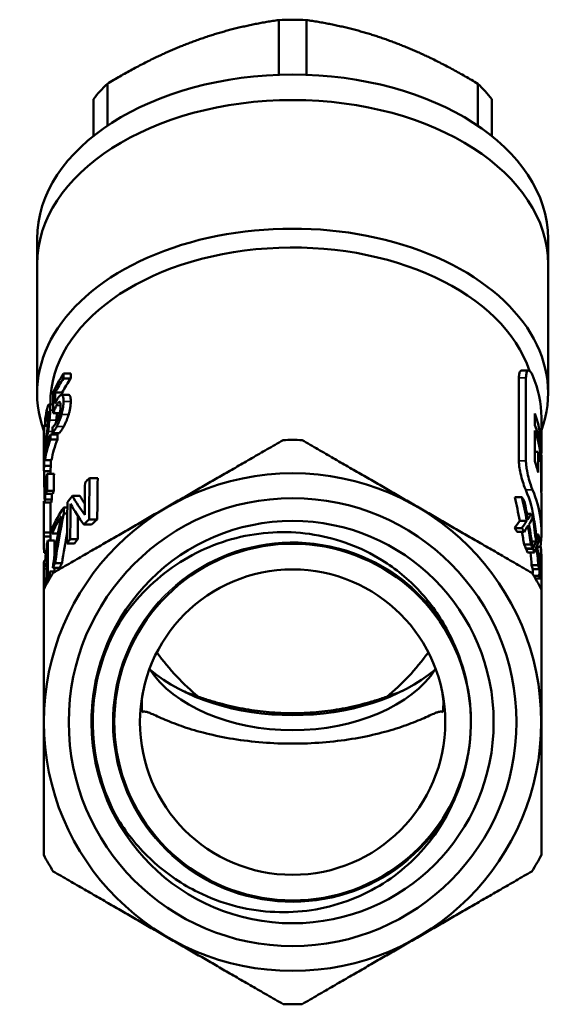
# Model space of a CAD drawing. Header units: millimetres. Extents: x 27 to 202, y 71 to 253.
# Tile 4 of 4: x 144 to 185, y 179 to 253. Entities that reach past the tile are written whole.
import ezdxf

# ---------------------------------------------------------------- set-up
doc = ezdxf.new("R2010")
doc.units = ezdxf.units.MM
doc.layers.add('Видимые тонкие (ГОСТ)', color=7, linetype='Continuous', lineweight=35)
doc.layers.add('Видимый контур (ГОСТ)', color=7, linetype='Continuous', lineweight=50)

msp = doc.modelspace()

# ---------------------------------------------------------------- linework, layer by layer
at = {"layer": 'Видимые тонкие (ГОСТ)'}
for p, q in [((182.268, 226.233), (181.734, 226.233)), ((146.891, 224.154), (147.205, 224.154)), ((147.426, 224.464), (147.971, 224.464)), ((146.176, 223.527), (146.298, 223.527)), ((146.417, 223.815), (146.648, 223.815)), ((147.276, 223.495), (147.815, 223.495)), ((146.092, 223.071), (146.283, 223.071)), ((146.368, 223.064), (146.88, 223.064)), ((146.912, 222.57), (147.441, 222.57)), ((146.257, 222.196), (146.595, 222.196)), ((182.268, 219.999), (181.734, 219.999)), ((182.767, 217.802), (182.248, 217.802)), ((145.94, 211.851), (146.155, 211.851)), ((145.982, 210.611), (146.091, 210.611)), ((145.933, 210.4), (145.95, 210.4))]:
    msp.add_line(p, q, dxfattribs=at)
for points, knots in [([(176.423, 193.542), (174.851, 190.818), (172.3, 188.672), (169.346, 187.59), (166.393, 186.508), (163.061, 186.497), (160.101, 187.56), (157.142, 188.623), (154.578, 190.751), (152.988, 193.464), (151.399, 196.176), (150.796, 199.452), (151.314, 202.553), (151.833, 205.653), (153.469, 208.553), (155.853, 210.601), (158.237, 212.648), (161.351, 213.826), (164.493, 213.87), (167.742, 213.916), (170.993, 212.745), (173.467, 210.64), (174.626, 209.654), (175.61, 208.467), (176.377, 207.154)], [0.523357, 0.523357, 0.523357, 0.523357, 1.219581, 1.219581, 1.219581, 1.915646, 1.915646, 1.915646, 2.611556, 2.611556, 2.611556, 3.307315, 3.307315, 3.307315, 4.002927, 4.002927, 4.002927, 4.698396, 4.698396, 4.698396, 5.417409, 5.417409, 5.417409, 5.754106, 5.754106, 5.754106, 5.754106]), ([(151.682, 192.77), (149.975, 195.71), (149.308, 199.24), (149.824, 202.6), (150.104, 204.422), (150.731, 206.186), (151.646, 207.786)], [2.615652, 2.615652, 2.615652, 2.615652, 3.294087, 3.294087, 3.294087, 3.661811, 3.661811, 3.661811, 3.661811])]:
    msp.add_open_spline(points, degree=3, knots=knots, dxfattribs=at)
at = {"layer": 'Видимый контур (ГОСТ)'}
for p, q in [((163.638, 249.059), (163.638, 253.187)), ((165.728, 249.059), (165.728, 253.187)), ((150.728, 245.227), (150.728, 248.396)), ((178.638, 245.227), (178.638, 248.396)), ((149.683, 244.459), (149.683, 247.233)), ((179.683, 244.459), (179.683, 247.233)), ((145.433, 234.789), (145.433, 236.704)), ((183.933, 234.789), (183.933, 236.704)), ((145.433, 225.104), (145.433, 234.789)), ((183.933, 225.104), (183.933, 234.789)), ((147.429, 226.199), (147.974, 226.199)), ((147.432, 226.563), (147.977, 226.563)), ((181.734, 219.999), (181.734, 226.233)), ((182.466, 226.795), (181.938, 226.795)), ((182.268, 226.233), (182.268, 219.999)), ((146.808, 225.137), (147.333, 225.137)), ((147.275, 224.952), (147.815, 224.952)), ((146.338, 224.238), (146.65, 224.238)), ((146.433, 224.238), (146.433, 224.329)), ((146.647, 223.578), (147.145, 223.578)), ((182.931, 222.69), (182.931, 223.566)), ((183.433, 220.796), (183.433, 223.25)), ((145.975, 222.703), (146.042, 222.703)), ((146.042, 222.635), (146.242, 222.635)), ((146.045, 222.654), (146.244, 222.654)), ((146.448, 221.966), (146.962, 221.966)), ((146.594, 222.083), (147.113, 222.083)), ((182.931, 219.958), (182.931, 222.28)), ((146.446, 221.608), (146.961, 221.608)), ((145.933, 219.766), (145.933, 220.584)), ((183.189, 220.664), (182.931, 220.664)), ((183.189, 220.664), (183.189, 219.126)), ((183.38, 220.415), (183.248, 220.415)), ((145.971, 219.606), (146.472, 219.606)), ((146.029, 220.047), (146.531, 220.047)), ((183.406, 217.835), (183.406, 220.156)), ((183.433, 219.509), (183.433, 219.919)), ((145.943, 219.228), (146.443, 219.228)), ((146.202, 219.01), (146.71, 219.01)), ((146.433, 219.01), (146.433, 219.228)), ((183.431, 219.324), (183.406, 219.324)), ((183.431, 219.324), (183.431, 217.889)), ((145.97, 218.109), (146.014, 218.109)), ((146.057, 218.37), (146.115, 218.37)), ((149.386, 218.685), (150.003, 218.685)), ((146.125, 217.508), (146.63, 217.508)), ((146.18, 217.731), (146.686, 217.731)), ((148.093, 217.352), (148.66, 217.352)), ((183.431, 217.889), (183.406, 217.889)), ((145.933, 216.948), (146.007, 216.948)), ((145.933, 213.805), (145.933, 216.879)), ((146.007, 216.868), (146.509, 216.868)), ((146.042, 217.091), (146.545, 217.091)), ((181.966, 217.252), (181.423, 217.252)), ((183.433, 214.618), (183.433, 217.188)), ((147.442, 216.028), (147.71, 216.028)), ((147.446, 216.492), (147.713, 216.492)), ((182.657, 216.011), (182.34, 216.011)), ((148.946, 215.21), (149.545, 215.21)), ((149.349, 215.587), (149.965, 215.587)), ((182.333, 215.482), (181.801, 215.482)), ((182.798, 215.688), (182.761, 215.688)), ((145.949, 214.606), (146.449, 214.606)), ((145.949, 214.289), (146.449, 214.289)), ((146.567, 214.522), (147.012, 214.522)), ((181.954, 214.936), (181.41, 214.936)), ((182.132, 214.655), (181.594, 214.655)), ((183.207, 214.447), (183.028, 214.447)), ((146.248, 213.998), (146.756, 213.998)), ((147.692, 213.776), (148.245, 213.776)), ((147.932, 214.09), (148.494, 214.09)), ((182.649, 213.693), (182.126, 213.693)), ((183.024, 213.918), (182.704, 213.918)), ((145.971, 213.055), (146.109, 213.055)), ((182.781, 213.395), (182.263, 213.395)), ((182.79, 213.372), (182.272, 213.372)), ((182.902, 213.091), (182.387, 213.091)), ((183.387, 213.527), (183.128, 213.527)), ((183.413, 213.138), (183.404, 213.138)), ((145.961, 212.086), (146.155, 212.086)), ((145.962, 212.5), (146.059, 212.5)), ((145.962, 212.101), (146.155, 212.101)), ((146.059, 212.497), (146.156, 212.497)), ((146.787, 212.3), (147.312, 212.3)), ((183.202, 212.129), (182.696, 212.129)), ((145.933, 211.44), (145.933, 211.814)), ((146.382, 211.34), (146.516, 211.34)), ((146.383, 211.656), (146.823, 211.656)), ((146.619, 211.939), (147.138, 211.939)), ((183.27, 211.831), (182.765, 211.831)), ((183.266, 211.344), (182.848, 211.344)), ((183.433, 211.452), (183.433, 212.029)), ((145.933, 210.376), (145.933, 210.71)), ((145.958, 211.128), (146.153, 211.128)), ((183.309, 211.122), (182.981, 211.122)), ((183.432, 211.142), (183.31, 211.142)), ((183.432, 211.142), (183.432, 210.318))]:
    msp.add_line(p, q, dxfattribs=at)
for radius in [18.738, 16.864, 15.15, 15.15, 11.5]:
    msp.add_circle((164.683, 200.317), radius, dxfattribs=at)
for radius, start, end in [(21.25, 88.07249, 91.92751), (21.25, 148.07249, 151.92751), (21.25, 28.07249, 31.92751), (13.438, 358.65161, 1.67625), (21.25, 208.07249, 211.92751), (21.25, 328.07249, 331.92751), (21.25, 268.07249, 271.92751)]:
    msp.add_arc((164.683, 200.317), radius, start, end, dxfattribs=at)
for centre, major_axis, ratio, start_param, end_param in [((164.683, 242.441), (-16.75, 0), 0.642788, 4.649983, 4.774795), ((164.683, 236.704), (-19.25, 0), 0.642788, 3.141593, 6.283185), ((164.683, 234.789), (-19.25, 0), 0.642788, 3.141593, 6.283185), ((164.683, 242.441), (-16.75, 0), 0.642788, 5.69718, 5.821993), ((164.683, 242.441), (-16.75, 0), 0.642788, 3.602785, 3.727598), ((164.683, 234.789), (-19.25, 0), 0.642788, 3.141593, 6.283185), ((164.683, 225.104), (-19.25, 0), 0.642788, 2.913175, 6.515002), ((164.683, 224.329), (-18.25, 0), 0.642788, 3.351614, 6.283185), ((164.683, 221.915), (-18.75, 0), 0.63276, 5.880613, 6.004848), ((164.683, 221.555), (18.75, 0), 0.63276, 2.739377, 2.834893), ((164.683, 221.555), (-18.25, 0), 0.63276, 5.869285, 5.967797), ((164.683, -208.033), (0, 1109.267), 0.016903, 1.168224, 1.168581), ((164.683, -208.033), (0, 1079.687), 0.016903, 1.156528, 1.156896), ((164.683, 223.25), (18.75, 0), 0.642788, 0, 0.267383), ((164.683, -79.604), (0, 1109.267), 0.016903, 1.292459, 1.293956), ((164.683, -109.767), (0, 1109.267), 0.016903, 1.264096, 1.264877), ((164.683, -109.767), (0, 1079.687), 0.016903, 1.255408, 1.255587), ((164.683, 220.796), (18.75, 0), 0.642788, 6.246822, 6.51511), ((164.683, 221.915), (-18.75, 0), 0.63276, 6.216681, 6.243168), ((164.683, 148.987), (0, 1109.267), 0.016903, 1.504292, 1.507091), ((164.683, 103.269), (0, 1109.267), 0.016903, 1.462578, 1.462979), ((164.683, 221.359), (18.75, 0), 0.63276, 3.03221, 3.033775), ((164.683, -69.929), (0, 1109.267), 0.016903, 1.303998, 1.304409), ((164.683, 219.394), (-18.75, 0), 0.63276, 6.014236, 6.016387), ((164.683, 219.919), (18.75, 0), 0.642788, 0, 0.231925), ((164.683, 178.012), (0, 1109.267), 0.016903, 1.530779, 1.532992), ((164.683, 219.206), (-18.75, 0), 0.63276, 6.04833, 6.154888), ((164.683, -36.162), (0, 1109.267), 0.016903, 1.335941, 1.336274), ((164.683, -36.162), (0, 1079.687), 0.016903, 1.329381, 1.329723), ((164.683, 219.509), (18.75, 0), 0.642788, 0.075226, 0.231925), ((164.683, 220.584), (-18.75, 0), 0.913167, 6.244195, 6.32099), ((164.683, 218.851), (18.75, 0), 0.63276, 2.90707, 3.040593), ((164.683, 218.851), (-18.25, 0), 0.63276, 6.042112, 6.179408), ((164.683, 108.201), (0, 1109.267), 0.016903, 1.469398, 1.469796), ((164.683, 218.725), (18.75, 0), 0.642788, 0.098478, 0.161542), ((164.683, 222.053), (0, -21.799), 0.86015, 1.472318, 1.495571), ((164.683, 219.766), (18.75, 0), 0.899386, 3.141593, 3.173453), ((164.683, 218.851), (18.75, 0), 0.63276, 3.077887, 3.109732), ((164.683, 218.851), (-18.25, 0), 0.63276, 6.217732, 6.250451), ((164.683, 148.987), (0, 1079.687), 0.016903, 1.504934, 1.505343), ((164.683, 217.188), (18.75, 0), 0.642788, 0.161542, 0.231925), ((164.683, 219.509), (18.75, 0), 0.642788, 6.267835, 6.336893), ((164.683, 287.47), (0, 1109.267), 0.016903, 1.632354, 1.633366), ((164.683, 217.006), (-18.75, 0), 0.63276, 6.113473, 6.145137), ((164.683, 189.462), (0, 174.944), 0.107177, 1.401084, 1.408495), ((164.683, 189.462), (0, 170.279), 0.107177, 1.396388, 1.404008), ((164.683, 218.851), (18.75, 0), 0.63276, 3.204162, 3.226046), ((164.683, 217.006), (-18.75, 0), 0.63276, 6.167966, 6.199411), ((164.683, 236.423), (0, -220.182), 0.085157, 4.796163, 4.801319), ((164.683, 198.258), (0, 174.944), 0.107177, 1.455577, 1.462932), ((164.683, 248.938), (0, -220.182), 0.085157, 4.850437, 4.855625), ((164.683, -393.751), (0, 1109.267), 0.016903, 0.986245, 0.988893), ((164.683, 211.824), (-18.75, 0), 0.63276, 5.666574, 5.698634), ((164.683, -422.776), (0, 1109.267), 0.016903, 0.954185, 0.957604), ((164.683, -422.776), (0, 1079.687), 0.016903, 0.934629, 0.938191), ((164.683, 215.814), (18.75, 0), 0.63276, 2.979292, 2.998356), ((164.683, 198.258), (0, 170.279), 0.107177, 1.457504, 1.459965), ((164.683, 215.814), (-18.25, 0), 0.63276, 6.116397, 6.135997), ((164.683, 211.824), (-18.75, 0), 0.63276, 5.798521, 5.843523), ((164.683, 225.329), (-18.75, 0), 0.913167, 0.484665, 0.581903), ((164.683, 225.329), (18.25, 0), 0.913167, 3.640739, 3.681432), ((164.683, 214.618), (18.25, 0), 0.642788, 0.072949, 0.274897), ((164.683, 214.618), (18.75, 0), 0.642788, 6.192516, 6.550569), ((164.683, 217.188), (18.75, 0), 0.642788, 0, 0.053708), ((164.683, 218.074), (18.75, 0), 0.642788, 6.2464, 6.267835), ((164.683, 210.545), (0, 1109.267), 0.016903, 1.565025, 1.567541), ((164.683, 216.879), (-18.75, 0), 0.63276, 6.277414, 6.283185), ((164.683, 215.814), (18.75, 0), 0.63276, 3.033728, 3.052662), ((164.683, 210.545), (0, 1079.687), 0.016903, 1.564941, 1.567036), ((164.683, 215.814), (-18.25, 0), 0.63276, 6.172354, 6.191812), ((164.683, -255.268), (0, 1109.267), 0.016903, 1.131134, 1.134217), ((164.683, -284.293), (0, 1109.267), 0.016903, 1.102129, 1.104826), ((164.683, 224.378), (18.75, 0), 0.899386, 3.61026, 3.716401), ((164.683, 203.575), (0, 34.334), 0.53154, 5.066539, 5.122116), ((164.683, 212.579), (18.75, 0), 0.642788, 0.371454, 0.398175), ((164.683, 203.575), (0, 35.275), 0.53154, 5.056697, 5.110564), ((164.683, 204.014), (0, 35.649), 0.525959, 5.042598, 5.083843), ((164.683, 211.464), (18.75, 0), 0.63276, 2.764827, 2.880848), ((164.683, 211.824), (-18.75, 0), 0.63276, 5.87877, 6.022101), ((164.683, 201.51), (0, 38.919), 0.481775, 1.194031, 1.299527), ((164.683, 200.55), (0, 39.377), 0.476164, 1.166836, 1.267802), ((164.683, -219.984), (0, 1109.267), 0.016903, 1.166381, 1.166836), ((164.683, -284.293), (0, 1079.687), 0.016903, 1.089163, 1.090999), ((164.683, 219.163), (-18.75, 0), 0.590544, 2.811384, 2.852878), ((164.683, 212.579), (18.75, 0), 0.642788, 0.264476, 0.288715), ((164.683, 208.76), (18.75, 0), 0.63276, 2.5284, 2.566784), ((164.683, 208.76), (-18.25, 0), 0.63276, 5.65058, 5.690525), ((164.683, 219.038), (18.25, 0), 0.561832, 5.871686, 5.929035), ((164.683, 219.038), (-18.75, 0), 0.561832, 2.741702, 2.797284), ((164.683, 218.697), (18.75, 0), 0.588892, 5.908478, 5.951444), ((164.683, 203.503), (0, 35.608), 0.526565, 5.002616, 5.04413), ((164.683, 218.493), (18.75, 0), 0.563832, 5.965622, 6.018709), ((164.683, 204.155), (0, 35.346), 0.530468, 4.976865, 5.029952), ((164.683, 206.588), (0, 35.275), 0.53154, 4.921702, 4.973318), ((164.683, 212.579), (18.75, 0), 0.642788, 0.23538, 0.260929), ((164.683, 207.076), (0, 35.649), 0.525959, 4.908119, 4.947769), ((164.683, 213.805), (18.75, 0), 0.63276, 3.100754, 3.204872), ((164.683, 214.118), (-18.75, 0), 0.63276, 6.242061, 6.27993), ((164.683, 169.001), (0, 1109.267), 0.016903, 1.529672, 1.529957), ((164.683, 213.805), (-18.25, 0), 0.63276, 6.241227, 6.266458), ((164.683, 169.001), (0, 1079.687), 0.016903, 1.528545, 1.528838), ((164.683, -71.447), (0, 1109.267), 0.016903, 1.309712, 1.310052), ((164.683, 200.55), (0, 38.327), 0.476164, 1.196287, 1.259226), ((164.683, 210.244), (18.25, 0), 0.642788, 0.385506, 0.411499), ((164.683, 210.244), (18.75, 0), 0.642788, 0.374707, 0.39989), ((164.683, 203.503), (0, 34.659), 0.526565, 5.010808, 5.039988), ((164.683, 216.163), (-18.75, 0), 0.590544, 2.945863, 2.986004), ((164.683, 212.579), (18.75, 0), 0.642788, 0.132028, 0.155589), ((164.683, 211.834), (-18.75, 0), 0.63276, 6.099735, 6.122195), ((164.683, 11.643), (0, 1109.267), 0.016903, 1.387346, 1.389905), ((164.683, 11.643), (0, 1079.687), 0.016903, 1.382261, 1.383303), ((164.683, 208.76), (18.75, 0), 0.63276, 2.675622, 2.705014), ((164.683, 208.76), (-18.25, 0), 0.63276, 5.803388, 5.833784), ((164.683, 210.244), (18.25, 0), 0.642788, 0.271903, 0.298419), ((164.683, 210.244), (18.75, 0), 0.642788, 0.264476, 0.290227), ((164.683, 216.107), (-18.75, 0), 0.561832, 2.879027, 2.93228), ((164.683, 215.557), (18.75, 0), 0.563832, 6.099662, 6.151157), ((164.683, 207.178), (0, 35.346), 0.530468, 4.844417, 4.895912), ((164.683, 211.126), (18.75, 0), 0.63276, 2.986682, 3.025763), ((164.683, 41.805), (0, 1109.267), 0.016903, 1.415885, 1.417779), ((164.683, 216.107), (18.25, 0), 0.561832, 6.013249, 6.015497), ((164.683, 210.244), (18.25, 0), 0.642788, 0.245163, 0.269937), ((164.683, 206.56), (0, 34.659), 0.526565, 4.873785, 4.90198), ((164.683, 210.244), (18.75, 0), 0.642788, 0.238497, 0.262566), ((164.683, 215.7), (18.75, 0), 0.588892, 6.044689, 6.085978), ((164.683, 206.56), (0, 35.608), 0.526565, 4.869445, 4.909596), ((164.683, 215.937), (0, -34.442), 0.544395, 1.43704, 1.500745), ((164.683, 215.058), (0, -34.249), 0.547455, 1.455627, 1.519487), ((164.683, 212.683), (18.75, 0), 0.642788, 0.05131, 0.070051), ((164.683, 212.579), (18.75, 0), 0.642788, 0.022439, 0.04643), ((164.683, 211.452), (0, 36.336), 0.516023, 4.703869, 4.758819), ((164.683, 212.029), (0, 36.578), 0.512598, 4.712389, 4.734828), ((164.683, 211.444), (18.75, 0), 0.63276, 3.086207, 3.087419), ((164.683, 150.694), (0, 1109.267), 0.016903, 1.51505, 1.51541), ((164.683, 84.299), (0, 1109.267), 0.016903, 1.45471, 1.454967), ((164.683, 208.76), (18.75, 0), 0.63276, 2.838599, 2.870323), ((164.683, 208.76), (-18.25, 0), 0.63276, 5.971615, 6.004287), ((164.683, 210.244), (18.25, 0), 0.642788, 0.135668, 0.161396), ((164.683, 210.244), (18.75, 0), 0.642788, 0.132028, 0.157056), ((164.683, 208.76), (18.75, 0), 0.63276, 2.922362, 2.964721), ((164.683, 209.072), (-18.75, 0), 0.63276, 6.063663, 6.102294), ((164.683, -29.902), (0, 1109.267), 0.016903, 1.351274, 1.351566), ((164.683, 11.643), (0, 1079.687), 0.016903, 1.384202, 1.384469), ((164.683, 215.937), (0, -33.523), 0.544395, 1.437164, 1.447987), ((164.683, 209.737), (18.75, 0), 0.642788, 0.115169, 0.133756), ((164.683, 209.072), (-18.75, 0), 0.63276, 6.130168, 6.153506), ((164.683, 223.556), (0, 24.014), 0.642788, 2.417198, 2.663948), ((164.683, 223.556), (0, 24.014), 0.642788, 3.619237, 3.865987), ((164.683, 207.211), (-11.678, 0), 0.642788, 0.394832, 2.746761), ((164.683, 209.516), (-13.495, 0), 0.642788, 0.650492, 2.491101), ((164.683, 201.672), (-11.363, 0), 0.642788, 6.152198, 6.365566), ((164.683, 211.042), (-15.436, 0), 0.642788, 1.002929, 1.093152), ((164.683, 211.042), (-15.436, 0), 0.642788, 2.048441, 2.138664), ((164.683, 201.672), (11.363, 0), 0.642788, 6.200804, 6.414172)]:
    msp.add_ellipse(centre, major_axis=major_axis, ratio=ratio, start_param=start_param, end_param=end_param, dxfattribs=at)
for points, weights in [([(163.638, 253.187), (160.233, 252.697), (157.183, 251.565)], [1.00107537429, 1.02930628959, 1]), ([(172.183, 251.565), (169.133, 252.697), (165.728, 253.187)], [1, 1.02930628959, 1.00107537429]), ([(157.183, 251.565), (154.133, 250.434), (150.728, 248.396)], [1, 1.02930628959, 1.00107537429]), ([(178.638, 248.396), (175.233, 250.434), (172.183, 251.565)], [1.00107537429, 1.02930628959, 1]), ([(146.648, 211.555), (155.308, 216.555), (163.968, 221.555)], [1.02592304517, 1.16271278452, 1.02592304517]), ([(165.398, 221.555), (174.058, 216.555), (182.718, 211.555)], [1.02592304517, 1.16271278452, 1.02592304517]), ([(145.933, 190.317), (145.933, 200.317), (145.933, 210.317)], [1.02592304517, 1.16271278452, 1.02592304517]), ([(183.433, 210.317), (183.433, 200.317), (183.433, 190.317)], [1.02592304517, 1.16271278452, 1.02592304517]), ([(171.779, 202.23), (164.683, 199.754), (157.588, 202.23)], [1.03409714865, 1.04327935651, 1.03409714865]), ([(163.968, 179.079), (155.308, 184.079), (146.648, 189.079)], [1.02592304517, 1.16271278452, 1.02592304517]), ([(182.718, 189.079), (174.058, 184.079), (165.398, 179.079)], [1.02592304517, 1.16271278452, 1.02592304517])]:
    msp.add_rational_spline(points, weights, degree=2, dxfattribs=at)
for points, knots in [([(181.734, 226.233), (181.734, 226.377), (181.747, 226.498), (181.796, 226.682), (181.831, 226.744), (181.893, 226.788), (181.915, 226.795), (181.938, 226.795)], [0, 0, 0, 0, 0.0565697, 0.0565697, 0.1130714, 0.1130714, 0.1397687, 0.1397687, 0.1397687, 0.1397687]), ([(182.767, 226.435), (182.724, 226.536), (182.679, 226.618), (182.589, 226.736), (182.546, 226.773), (182.451, 226.807), (182.402, 226.788), (182.326, 226.677), (182.298, 226.591), (182.273, 226.405), (182.268, 226.323), (182.268, 226.233)], [-0.2515138, -0.2515138, -0.2515138, -0.2515138, -0.2023892, -0.2023892, -0.1549284, -0.1549284, -0.0929655, -0.0929655, -0.0355129, -0.0355129, 0, 0, 0, 0]), ([(147.262, 224.952), (147.221, 224.947), (147.176, 224.924), (147.085, 224.827), (147.034, 224.753), (146.96, 224.628), (146.941, 224.593), (146.922, 224.558)], [-0.120536, -0.120536, -0.120536, -0.120536, -0.0672834, -0.0672834, -0.0175241, -0.0175241, 0, 0, 0, 0]), ([(147.426, 224.464), (147.427, 224.544), (147.425, 224.623), (147.412, 224.748), (147.403, 224.8), (147.377, 224.876), (147.351, 224.932), (147.29, 224.952), (147.277, 224.953), (147.262, 224.952)], [-0.1966302, -0.1966302, -0.1966302, -0.1966302, -0.1265496, -0.1265496, -0.0673481, -0.0673481, -0.0141531, -0.0141531, 0, 0, 0, 0]), ([(147.815, 224.952), (147.852, 224.952), (147.884, 224.932), (147.935, 224.848), (147.948, 224.793), (147.968, 224.662), (147.972, 224.564), (147.971, 224.464)], [0.0042568, 0.0042568, 0.0042568, 0.0042568, 0.0414118, 0.0414118, 0.0787124, 0.0787124, 0.1345403, 0.1345403, 0.1345403, 0.1345403]), ([(146.417, 223.815), (146.417, 223.907), (146.414, 223.991), (146.401, 224.122), (146.391, 224.17), (146.363, 224.232), (146.344, 224.248), (146.293, 224.214), (146.264, 224.162), (146.218, 224.036), (146.2, 223.976), (146.183, 223.911)], [-0.2076444, -0.2076444, -0.2076444, -0.2076444, -0.1629616, -0.1629616, -0.1218831, -0.1218831, -0.07847, -0.07847, -0.0313658, -0.0313658, 0, 0, 0, 0]), ([(146.647, 223.578), (146.673, 223.652), (146.704, 223.733), (146.764, 223.883), (146.801, 223.972), (146.864, 224.101), (146.877, 224.128), (146.891, 224.154)], [-0.1043671, -0.1043671, -0.1043671, -0.1043671, -0.0610312, -0.0610312, -0.0130978, -0.0130978, 0, 0, 0, 0]), ([(146.922, 224.558), (146.896, 224.508), (146.859, 224.437), (146.815, 224.338), (146.809, 224.325), (146.804, 224.311)], [-0.04350853, -0.04350853, -0.04350853, -0.04350853, -0.00580372, -0.00580372, 0, 0, 0, 0]), ([(146.891, 224.154), (146.93, 224.229), (146.971, 224.296), (147.032, 224.374), (147.064, 224.411), (147.105, 224.425), (147.114, 224.426), (147.122, 224.425)], [-0.1101531, -0.1101531, -0.1101531, -0.1101531, -0.0422556, -0.0422556, -0.0088696, -0.0088696, 0, 0, 0, 0]), ([(147.122, 224.425), (147.133, 224.425), (147.144, 224.421), (147.164, 224.402), (147.172, 224.389), (147.189, 224.346), (147.2, 224.302), (147.205, 224.179), (147.205, 224.151), (147.205, 224.122)], [-0.1070116, -0.1070116, -0.1070116, -0.1070116, -0.0791285, -0.0791285, -0.0513081, -0.0513081, -0.0112554, -0.0112554, 0, 0, 0, 0]), ([(147.205, 224.122), (147.205, 224.037), (147.2, 223.944), (147.179, 223.758), (147.164, 223.667), (147.138, 223.546), (147.131, 223.517), (147.124, 223.488)], [-0.07030069, -0.07030069, -0.07030069, -0.07030069, -0.03735455, -0.03735455, -0.00896469, -0.00896469, 0, 0, 0, 0]), ([(147.276, 223.495), (147.315, 223.639), (147.348, 223.781), (147.404, 224.095), (147.417, 224.233), (147.425, 224.383), (147.426, 224.424), (147.426, 224.464)], [-0.0861324, -0.0861324, -0.0861324, -0.0861324, -0.05421966, -0.05421966, -0.01552189, -0.01552189, 0, 0, 0, 0]), ([(147.971, 224.464), (147.97, 224.322), (147.957, 224.166), (147.915, 223.916), (147.899, 223.831), (147.86, 223.659), (147.839, 223.577), (147.815, 223.495)], [0, 0, 0, 0, 0.0549842, 0.0549842, 0.0803088, 0.0803088, 0.1036321, 0.1036321, 0.1036321, 0.1036321]), ([(146.183, 223.911), (146.132, 223.715), (146.089, 223.456), (146.051, 223.149), (146.047, 223.113), (146.043, 223.077)], [-0.1062903, -0.1062903, -0.1062903, -0.1062903, -0.0118908, -0.0118908, 0, 0, 0, 0]), ([(146.092, 223.071), (146.11, 223.199), (146.134, 223.348), (146.167, 223.491), (146.171, 223.51), (146.176, 223.527)], [-0.06323433, -0.06323433, -0.06323433, -0.06323433, -0.008526, -0.008526, 0, 0, 0, 0]), ([(146.299, 223.448), (146.299, 223.377), (146.296, 223.301), (146.288, 223.136), (146.282, 223.048), (146.264, 222.846), (146.243, 222.645), (146.182, 222.09), (146.168, 221.965), (146.155, 221.843)], [-0.3762967, -0.3762967, -0.3762967, -0.3762967, -0.2732114, -0.2732114, -0.1675952, -0.1675952, -0.0369388, -0.0369388, 0, 0, 0, 0]), ([(146.176, 223.527), (146.189, 223.578), (146.202, 223.621), (146.228, 223.683), (146.24, 223.703), (146.255, 223.712), (146.258, 223.712), (146.262, 223.712)], [-0.05364358, -0.05364358, -0.05364358, -0.05364358, -0.02942771, -0.02942771, -0.00732475, -0.00732475, 0, 0, 0, 0]), ([(146.262, 223.712), (146.267, 223.711), (146.271, 223.706), (146.28, 223.689), (146.283, 223.677), (146.292, 223.631), (146.297, 223.586), (146.299, 223.496), (146.299, 223.472), (146.299, 223.448)], [-0.06682537, -0.06682537, -0.06682537, -0.06682537, -0.05267666, -0.05267666, -0.03807905, -0.03807905, -0.00948569, -0.00948569, 0, 0, 0, 0]), ([(146.368, 223.064), (146.38, 223.175), (146.391, 223.284), (146.406, 223.479), (146.412, 223.585), (146.416, 223.745), (146.417, 223.78), (146.417, 223.815)], [-0.1115403, -0.1115403, -0.1115403, -0.1115403, -0.0587003, -0.0587003, -0.0134038, -0.0134038, 0, 0, 0, 0]), ([(146.924, 223.578), (146.922, 223.535), (146.919, 223.49), (146.911, 223.375), (146.901, 223.242), (146.88, 223.064)], [0.02883116, 0.02883116, 0.02883116, 0.02883116, 0.04390926, 0.04390926, 0.06649724, 0.06649724, 0.06649724, 0.06649724]), ([(146.912, 222.57), (146.967, 222.672), (147.023, 222.79), (147.124, 223.033), (147.181, 223.183), (147.25, 223.404), (147.263, 223.449), (147.276, 223.495)], [-0.1415643, -0.1415643, -0.1415643, -0.1415643, -0.0704271, -0.0704271, -0.014315, -0.014315, 0, 0, 0, 0]), ([(147.124, 223.488), (147.112, 223.441), (147.099, 223.394), (147.072, 223.304), (147.057, 223.261), (147.02, 223.158), (146.987, 223.075), (146.938, 222.974), (146.928, 222.954), (146.918, 222.935)], [-0.09260486, -0.09260486, -0.09260486, -0.09260486, -0.06869467, -0.06869467, -0.0449876, -0.0449876, -0.00959701, -0.00959701, 0, 0, 0, 0]), ([(147.815, 223.495), (147.773, 223.348), (147.726, 223.21), (147.627, 222.957), (147.588, 222.867), (147.52, 222.721), (147.48, 222.641), (147.441, 222.57)], [0, 0, 0, 0, 0.0458198, 0.0458198, 0.088613, 0.088613, 0.1530186, 0.1530186, 0.1530186, 0.1530186]), ([(146.045, 222.654), (146.052, 222.728), (146.067, 222.876), (146.087, 223.028), (146.089, 223.05), (146.092, 223.071)], [-0.05117592, -0.05117592, -0.05117592, -0.05117592, -0.00726508, -0.00726508, 0, 0, 0, 0]), ([(146.257, 222.196), (146.29, 222.445), (146.325, 222.698), (146.359, 222.986), (146.363, 223.025), (146.368, 223.064)], [-0.08764191, -0.08764191, -0.08764191, -0.08764191, -0.0118807, -0.0118807, 0, 0, 0, 0]), ([(146.594, 222.083), (146.656, 222.14), (146.748, 222.273), (146.877, 222.503), (146.894, 222.536), (146.912, 222.57)], [-0.1247676, -0.1247676, -0.1247676, -0.1247676, -0.0169139, -0.0169139, 0, 0, 0, 0]), ([(146.731, 222.654), (146.671, 222.586), (146.637, 222.561), (146.614, 222.549), (146.611, 222.548), (146.607, 222.547)], [-0.02981423, -0.02981423, -0.02981423, -0.02981423, -0.00488757, -0.00488757, 0, 0, 0, 0]), ([(146.918, 222.935), (146.866, 222.839), (146.822, 222.769), (146.748, 222.676), (146.739, 222.665), (146.731, 222.654)], [-0.07915023, -0.07915023, -0.07915023, -0.07915023, -0.00967371, -0.00967371, 0, 0, 0, 0]), ([(147.441, 222.57), (147.386, 222.471), (147.335, 222.383), (147.244, 222.243), (147.173, 222.137), (147.113, 222.083)], [0, 0, 0, 0, 0.04970489, 0.04970489, 0.09194825, 0.09194825, 0.09194825, 0.09194825]), ([(146.155, 221.843), (146.13, 221.609), (146.092, 221.265), (146.04, 220.627), (146.035, 220.556), (146.029, 220.486)], [-0.1934948, -0.1934948, -0.1934948, -0.1934948, -0.0213626, -0.0213626, 0, 0, 0, 0]), ([(146.087, 220.724), (146.104, 220.9), (146.124, 221.087), (146.172, 221.515), (146.198, 221.731), (146.238, 222.047), (146.247, 222.121), (146.257, 222.196)], [-0.1544317, -0.1544317, -0.1544317, -0.1544317, -0.095777, -0.095777, -0.0224984, -0.0224984, 0, 0, 0, 0]), ([(182.248, 217.802), (182.19, 217.934), (182.129, 218.094), (182.008, 218.462), (181.948, 218.668), (181.847, 219.079), (181.806, 219.281), (181.763, 219.567), (181.753, 219.657), (181.738, 219.833), (181.734, 219.919), (181.734, 219.999)], [0, 0, 0, 0, 0.0639273, 0.0639273, 0.1297153, 0.1297153, 0.1916581, 0.1916581, 0.2211454, 0.2211454, 0.2524765, 0.2524765, 0.2524765, 0.2524765]), ([(182.268, 219.999), (182.268, 219.887), (182.276, 219.764), (182.304, 219.503), (182.325, 219.368), (182.389, 219.022), (182.439, 218.811), (182.548, 218.413), (182.607, 218.227), (182.7, 217.967), (182.734, 217.88), (182.767, 217.802)], [-0.2517899, -0.2517899, -0.2517899, -0.2517899, -0.2079285, -0.2079285, -0.1652756, -0.1652756, -0.1009866, -0.1009866, -0.0375196, -0.0375196, 0, 0, 0, 0]), ([(151.639, 207.789), (152.68, 209.424), (154.028, 210.841), (157.166, 213.054), (158.917, 213.839), (162.591, 214.678), (164.473, 214.738), (168.12, 214.132), (169.85, 213.486), (172.465, 211.867), (173.431, 211.073), (175.111, 209.258), (175.821, 208.249), (176.384, 207.158)], [0, 0, 0, 0, 0.581408, 0.581408, 1.152304, 1.152304, 1.712683, 1.712683, 2.262542, 2.262542, 2.63669, 2.63669, 3.005764, 3.005764, 3.005764, 3.005764]), ([(146.176, 213.736), (146.174, 213.666), (146.171, 213.587), (146.162, 213.455), (146.158, 213.403), (146.147, 213.309), (146.141, 213.257), (146.116, 213.094), (146.1, 213.006), (146.077, 212.878), (146.068, 212.828), (146.059, 212.781)], [-0.1546715, -0.1546715, -0.1546715, -0.1546715, -0.1071675, -0.1071675, -0.0776511, -0.0776511, -0.0544665, -0.0544665, -0.0224735, -0.0224735, 0, 0, 0, 0]), ([(178.115, 200.71), (178.109, 200.92), (178.098, 201.131), (178.082, 201.341), (177.844, 204.454), (176.48, 207.47), (174.298, 209.705), (172.099, 211.957), (169.085, 213.398), (165.951, 213.695), (162.826, 213.991), (159.605, 213.148), (157.025, 211.359), (154.452, 209.575), (152.537, 206.863), (151.715, 203.841), (150.896, 200.825), (151.172, 197.524), (152.482, 194.686), (153.801, 191.829), (156.157, 189.464), (159.009, 188.136), (161.847, 186.814), (165.153, 186.527), (168.176, 187.341), (171.212, 188.158), (173.938, 190.079), (175.728, 192.663), (177.214, 194.807), (178.056, 197.392), (178.117, 200.001)], [-6.253929, -6.253929, -6.253929, -6.253929, -6.206936, -6.206936, -6.206936, -5.50975, -5.50975, -5.50975, -4.806897, -4.806897, -4.806897, -4.106047, -4.106047, -4.106047, -3.406911, -3.406911, -3.406911, -2.709208, -2.709208, -2.709208, -2.006702, -2.006702, -2.006702, -1.307823, -1.307823, -1.307823, -0.606, -0.606, -0.606, -0.023534, -0.023534, -0.023534, -0.023534]), ([(145.942, 212.255), (145.938, 212.172), (145.935, 212.079), (145.933, 211.925), (145.933, 211.871), (145.933, 211.814)], [-0.2744715, -0.2744715, -0.2744715, -0.2744715, -0.1837275, -0.1837275, -0.1372525, -0.1372525, -0.1372525, -0.1372525]), ([(145.94, 211.851), (145.947, 212.002), (145.955, 212.052), (145.959, 212.078), (145.96, 212.083), (145.961, 212.086)], [-0.02569303, -0.02569303, -0.02569303, -0.02569303, -0.00542979, -0.00542979, 0, 0, 0, 0]), ([(145.962, 212.5), (145.96, 212.485), (145.953, 212.439), (145.944, 212.288), (145.943, 212.272), (145.942, 212.255)], [-0.07467337, -0.07467337, -0.07467337, -0.07467337, -0.00776656, -0.00776656, 0, 0, 0, 0]), ([(145.937, 210.948), (145.935, 211.089), (145.934, 211.207), (145.933, 211.429), (145.933, 211.546), (145.936, 211.725), (145.938, 211.792), (145.94, 211.851)], [-0.0974153, -0.0974153, -0.0974153, -0.0974153, -0.06834801, -0.06834801, -0.02825257, -0.02825257, 0, 0, 0, 0]), ([(145.933, 210.4), (145.933, 210.482), (145.935, 210.539), (145.938, 210.599), (145.939, 210.615), (145.941, 210.616)], [-0.04444192, -0.04444192, -0.04444192, -0.04444192, -0.02305104, -0.02305104, 0, 0, 0, 0]), ([(145.956, 211.127), (145.952, 211.121), (145.947, 211.104), (145.94, 211.028), (145.937, 210.973), (145.935, 210.875), (145.934, 210.848), (145.934, 210.82)], [-0.09385418, -0.09385418, -0.09385418, -0.09385418, -0.0503489, -0.0503489, -0.01336616, -0.01336616, 0, 0, 0, 0]), ([(145.941, 210.616), (145.942, 210.616), (145.944, 210.609), (145.947, 210.576), (145.948, 210.55), (145.949, 210.483), (145.95, 210.421), (145.95, 210.349)], [-0.07151264, -0.07151264, -0.07151264, -0.07151264, -0.05889123, -0.05889123, -0.04386034, -0.04386034, -0.01356505, -0.01356505, -0.01356505, -0.01356505]), ([(145.982, 210.611), (145.982, 210.766), (145.98, 210.906), (145.973, 211.047), (145.969, 211.102), (145.961, 211.127), (145.959, 211.129), (145.956, 211.127)], [-0.1698457, -0.1698457, -0.1698457, -0.1698457, -0.0651799, -0.0651799, -0.0161656, -0.0161656, 0, 0, 0, 0]), ([(145.981, 210.406), (145.981, 210.427), (145.981, 210.447), (145.982, 210.517), (145.982, 210.565), (145.982, 210.611)], [-0.02486023, -0.02486023, -0.02486023, -0.02486023, -0.01790525, -0.01790525, 0, 0, 0, 0]), ([(149.533, 200.274), (149.529, 201.82), (149.771, 203.361), (150.7, 206.187), (151.257, 207.191), (151.639, 207.789)], [0, 0, 0, 0, 0.4639856, 0.4639856, 0.8939531, 0.8939531, 0.8939531, 0.8939531]), ([(176.384, 207.158), (176.708, 206.533), (177.146, 205.62), (177.873, 203.232), (178.079, 201.979), (178.115, 200.71)], [0, 0, 0, 0, 0.2113345, 0.2113345, 0.4315178, 0.4315178, 0.4315178, 0.4315178]), ([(153.794, 201.052), (153.661, 201.099), (153.547, 201.124), (153.426, 201.107), (153.39, 201.094), (153.358, 201.071)], [3.1441447, 3.1441447, 3.1441447, 3.1441447, 3.2634866, 3.2634866, 3.3171299, 3.3171299, 3.3171299, 3.3171299]), ([(153.794, 201.052), (153.874, 201.024), (153.961, 200.989), (154.311, 200.839), (154.659, 200.675), (155.495, 200.32), (155.983, 200.131), (157.488, 199.62), (158.783, 199.28), (161.643, 198.818), (163.209, 198.697), (166.157, 198.697), (167.723, 198.818), (170.583, 199.28), (171.878, 199.62), (173.383, 200.131), (173.871, 200.32), (174.707, 200.675), (175.056, 200.839), (175.405, 200.989), (175.492, 201.024), (175.572, 201.052)], [-3.144145, -3.144145, -3.144145, -3.144145, -3.072434, -3.072434, -2.856237, -2.856237, -2.64004, -2.64004, -2.197926, -2.197926, -1.755813, -1.755813, -1.3137, -1.3137, -0.871586, -0.871586, -0.655389, -0.655389, -0.439192, -0.439192, -0.367481, -0.367481, -0.367481, -0.367481]), ([(176.008, 201.071), (175.976, 201.094), (175.941, 201.107), (175.819, 201.124), (175.706, 201.099), (175.572, 201.052)], [0.1944961, 0.1944961, 0.1944961, 0.1944961, 0.2481394, 0.2481394, 0.3674813, 0.3674813, 0.3674813, 0.3674813]), ([(151.682, 192.77), (151.297, 193.366), (150.735, 194.366), (149.789, 197.186), (149.538, 198.726), (149.533, 200.274)], [0, 0, 0, 0, 0.2129088, 0.2129088, 0.4428343, 0.4428343, 0.4428343, 0.4428343]), ([(178.117, 200.001), (178.089, 198.732), (177.89, 197.478), (177.177, 195.085), (176.743, 194.17), (176.423, 193.542)], [0.031275, 0.031275, 0.031275, 0.031275, 0.4124315, 0.4124315, 0.7785666, 0.7785666, 0.7785666, 0.7785666]), ([(176.423, 193.542), (175.615, 191.956), (174.502, 190.545), (171.775, 188.2), (170.178, 187.3), (166.697, 186.143), (164.842, 185.911), (161.111, 186.168), (159.272, 186.667), (156.388, 188.089), (155.282, 188.835), (153.288, 190.613), (152.411, 191.64), (151.682, 192.77)], [0, 0, 0, 0, 0.534034, 0.534034, 1.078571, 1.078571, 1.633607, 1.633607, 2.19914, 2.19914, 2.596663, 2.596663, 2.999251, 2.999251, 2.999251, 2.999251])]:
    msp.add_open_spline(points, degree=3, knots=knots, dxfattribs=at)
for points in [[(146.88, 223.064), (146.87, 222.981), (146.86, 222.899), (146.849, 222.815)], [(146.751, 222.083), (146.746, 222.044), (146.741, 222.005), (146.736, 221.966)], [(145.934, 210.82), (145.933, 210.785), (145.933, 210.748), (145.933, 210.71)], [(145.933, 210.317), (145.933, 210.346), (145.933, 210.374), (145.933, 210.4)]]:
    msp.add_open_spline(points, degree=3, dxfattribs=at)

doc.saveas('drawing.dxf')
